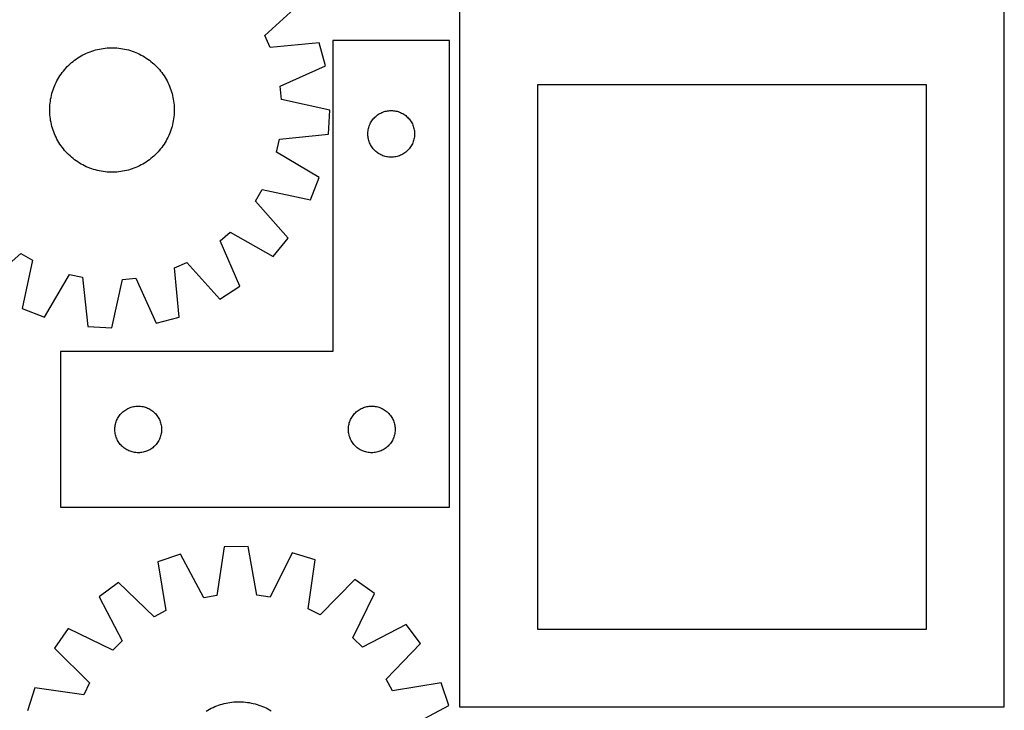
# Model space of a CAD drawing. Header units: millimetres. Extents: x 7 to 1493, y 7 to 2993.
# Tile 4 of 15: x 861 to 1493, y 457 to 901. Entities that reach past the tile are written whole.
import ezdxf

# ---------------------------------------------------------------- set-up
doc = ezdxf.new("R2010")
doc.units = ezdxf.units.MM
doc.layers.add('CUT', color=7, linetype='CONTINUOUS', true_color=0x000000)

msp = doc.modelspace()

# ---------------------------------------------------------------- linework, layer by layer
at = {"layer": 'CUT'}
for p, q in [((1018.284887, 890.767657), (1041.841922, 912.075891)), ((1143.450114, 909.010559), (1143.450114, 459.010559)), ((1493.450114, 459.010559), (1493.450114, 909.010559)), ((1021.746998, 882.923349), (1018.284887, 890.767657)), ((1053.365214, 885.966896), (1021.746998, 882.923349)), ((1057.29926, 871.092293), (1053.365214, 885.966896)), ((1137.060241, 887.423127), (1062.060241, 887.423127)), ((1062.060241, 887.423127), (1062.060241, 687.423127)), ((1137.060241, 587.423127), (1137.060241, 887.423127)), ((902.615205, 878.719219), (903.75253, 879.253541)), ((903.75253, 879.253541), (904.906076, 879.751876)), ((904.906076, 879.751876), (906.074707, 880.21373)), ((906.074707, 880.21373), (907.257268, 880.638649)), ((907.257268, 880.638649), (908.452593, 881.026213)), ((908.452593, 881.026213), (909.659501, 881.37604)), ((909.659501, 881.37604), (910.876802, 881.687784)), ((910.876802, 881.687784), (912.103295, 881.961138)), ((912.103295, 881.961138), (913.337769, 882.195833)), ((913.337769, 882.195833), (914.579005, 882.391635)), ((914.579005, 882.391635), (915.82578, 882.548353)), ((915.82578, 882.548353), (917.076862, 882.665831)), ((917.076862, 882.665831), (918.331016, 882.743954)), ((918.331016, 882.743954), (919.587006, 882.782645)), ((919.587006, 882.782645), (920.843591, 882.781865)), ((920.843591, 882.781865), (922.099531, 882.741614)), ((922.099531, 882.741614), (923.353588, 882.661934)), ((923.353588, 882.661934), (924.604523, 882.542902)), ((924.604523, 882.542902), (925.851102, 882.384636)), ((925.851102, 882.384636), (927.092094, 882.187292)), ((927.092094, 882.187292), (928.326276, 881.951065)), ((928.326276, 881.951065), (929.552428, 881.676188)), ((929.552428, 881.676188), (930.769341, 881.362933)), ((930.769341, 881.362933), (931.975814, 881.011607)), ((931.975814, 881.011607), (933.170657, 880.622559)), ((933.170657, 880.622559), (934.352689, 880.196172)), ((934.352689, 880.196172), (935.520745, 879.732867)), ((935.520745, 879.732867), (936.673672, 879.233101)), ((893.288339, 872.38915), (894.231434, 873.219559)), ((894.231434, 873.219559), (895.200147, 874.019936)), ((895.200147, 874.019936), (896.193522, 874.789489)), ((896.193522, 874.789489), (897.210579, 875.52746)), ((897.210579, 875.52746), (898.250315, 876.233121)), ((898.250315, 876.233121), (899.311703, 876.905774)), ((899.311703, 876.905774), (900.393696, 877.544756)), ((900.393696, 877.544756), (901.495226, 878.149437)), ((901.495226, 878.149437), (902.615205, 878.719219)), ((936.673672, 879.233101), (937.810332, 878.697367)), ((937.810332, 878.697367), (938.929603, 878.126194)), ((938.929603, 878.126194), (940.030382, 877.520146)), ((940.030382, 877.520146), (941.11158, 876.87982)), ((941.11158, 876.87982), (942.172132, 876.20585)), ((942.172132, 876.20585), (943.210991, 875.498899)), ((943.210991, 875.498899), (944.227131, 874.759665)), ((944.227131, 874.759665), (945.21955, 873.988879)), ((945.21955, 873.988879), (946.187268, 873.1873)), ((946.187268, 873.1873), (947.12933, 872.35572)), ((887.478764, 865.807722), (888.217997, 866.823862)), ((888.217997, 866.823862), (888.988784, 867.816281)), ((888.988784, 867.816281), (889.790362, 868.783999)), ((889.790362, 868.783999), (890.621942, 869.726062)), ((890.621942, 869.726062), (891.482703, 870.641539)), ((891.482703, 870.641539), (892.371794, 871.529527)), ((892.371794, 871.529527), (893.288339, 872.38915)), ((947.12933, 872.35572), (948.044807, 871.49496)), ((948.044807, 871.49496), (948.932795, 870.605868)), ((948.932795, 870.605868), (949.792418, 869.689323)), ((949.792418, 869.689323), (950.622828, 868.746229)), ((950.622828, 868.746229), (951.423204, 867.777516)), ((951.423204, 867.777516), (952.192758, 866.78414)), ((952.192758, 866.78414), (952.930729, 865.767083)), ((1028.310581, 858.106483), (1057.29926, 871.092293)), ((883.744562, 859.270404), (884.280296, 860.407064)), ((884.280296, 860.407064), (884.851468, 861.526335)), ((884.851468, 861.526335), (885.457517, 862.627113)), ((885.457517, 862.627113), (886.097842, 863.708312)), ((886.097842, 863.708312), (886.771813, 864.768864)), ((886.771813, 864.768864), (887.478764, 865.807722)), ((952.930729, 865.767083), (953.636389, 864.727347)), ((953.636389, 864.727347), (954.309042, 863.665959)), ((954.309042, 863.665959), (954.948024, 862.583967)), ((954.948024, 862.583967), (955.552705, 861.482437)), ((955.552705, 861.482437), (956.122488, 860.362457)), ((956.122488, 860.362457), (956.65681, 859.225133)), ((881.61473, 853.366073), (881.966055, 854.572546)), ((881.966055, 854.572546), (882.355103, 855.767388)), ((882.355103, 855.767388), (882.78149, 856.949421)), ((882.78149, 856.949421), (883.244795, 858.117477)), ((883.244795, 858.117477), (883.744562, 859.270404)), ((956.65681, 859.225133), (957.155144, 858.071586)), ((957.155144, 858.071586), (957.616998, 856.902955)), ((957.616998, 856.902955), (958.041917, 855.720394)), ((958.041917, 855.720394), (958.429481, 854.52507)), ((958.429481, 854.52507), (958.779308, 853.318161)), ((1029.17922, 849.576252), (1028.310581, 858.106483)), ((1193.450114, 859.010559), (1193.450114, 509.010559)), ((1443.450114, 859.010559), (1193.450114, 859.010559)), ((1443.450114, 509.010559), (1443.450114, 859.010559)), ((880.43476, 847.201255), (880.593026, 848.447833)), ((880.593026, 848.447833), (880.79037, 849.688826)), ((880.79037, 849.688826), (881.026597, 850.923007)), ((881.026597, 850.923007), (881.301474, 852.14916)), ((881.301474, 852.14916), (881.61473, 853.366073)), ((958.779308, 853.318161), (959.091052, 852.10086)), ((959.091052, 852.10086), (959.364407, 850.874367)), ((959.364407, 850.874367), (959.599101, 849.639894)), ((959.599101, 849.639894), (959.794903, 848.398657)), ((959.794903, 848.398657), (959.951621, 847.151883)), ((1060.190438, 842.700271), (1029.17922, 849.576252)), ((880.195018, 842.183737), (880.195798, 843.440323)), ((880.233708, 840.927748), (880.195018, 842.183737)), ((880.195798, 843.440323), (880.236048, 844.696263)), ((880.236048, 844.696263), (880.315728, 845.95032)), ((880.315728, 845.95032), (880.43476, 847.201255)), ((959.951621, 847.151883), (960.0691, 845.900801)), ((960.0691, 845.900801), (960.147223, 844.646646)), ((960.185133, 842.134072), (960.144883, 840.878131)), ((960.147223, 844.646646), (960.185913, 843.390657)), ((960.185913, 843.390657), (960.185133, 842.134072)), ((1059.335433, 827.337995), (1060.190438, 842.700271)), ((1093.553433, 841.16788), (1094.26896, 841.458879)), ((1094.26896, 841.458879), (1094.998519, 841.712657)), ((1094.998519, 841.712657), (1095.740174, 841.928543)), ((1095.740174, 841.928543), (1096.49196, 842.105962)), ((1096.49196, 842.105962), (1097.251883, 842.244445)), ((1097.251883, 842.244445), (1098.017926, 842.343625)), ((1098.017926, 842.343625), (1098.78806, 842.403238)), ((1098.78806, 842.403238), (1099.560241, 842.423127)), ((1099.560241, 842.423127), (1100.332423, 842.403238)), ((1100.332423, 842.403238), (1101.102556, 842.343625)), ((1101.102556, 842.343625), (1101.8686, 842.244445)), ((1101.8686, 842.244445), (1102.628522, 842.105962)), ((1102.628522, 842.105962), (1103.380308, 841.928543)), ((1103.380308, 841.928543), (1104.121964, 841.712657)), ((1104.121964, 841.712657), (1104.851523, 841.458879)), ((1104.851523, 841.458879), (1105.56705, 841.16788)), ((880.311831, 839.673593), (880.233708, 840.927748)), ((880.429309, 838.422511), (880.311831, 839.673593)), ((880.586027, 837.175737), (880.429309, 838.422511)), ((880.78183, 835.934501), (880.586027, 837.175737)), ((881.016524, 834.700027), (880.78183, 835.934501)), ((959.590561, 835.885568), (959.354334, 834.651387)), ((959.787905, 837.126561), (959.590561, 835.885568)), ((959.94617, 838.373139), (959.787905, 837.126561)), ((960.065202, 839.624074), (959.94617, 838.373139)), ((960.144883, 840.878131), (960.065202, 839.624074)), ((1086.320059, 834.472778), (1086.700522, 835.145019)), ((1086.700522, 835.145019), (1087.115086, 835.796782)), ((1087.115086, 835.796782), (1087.562653, 836.426341)), ((1087.562653, 836.426341), (1088.042035, 837.032024)), ((1088.042035, 837.032024), (1088.551961, 837.612227)), ((1088.551961, 837.612227), (1089.091079, 838.165409)), ((1089.091079, 838.165409), (1089.657959, 838.690106)), ((1089.657959, 838.690106), (1090.251099, 839.184924)), ((1090.251099, 839.184924), (1090.868925, 839.648552)), ((1090.868925, 839.648552), (1091.509798, 840.07976)), ((1091.509798, 840.07976), (1092.17202, 840.477405)), ((1092.17202, 840.477405), (1092.853834, 840.840433)), ((1092.853834, 840.840433), (1093.553433, 841.16788)), ((1105.56705, 841.16788), (1106.266648, 840.840433)), ((1106.266648, 840.840433), (1106.948462, 840.477405)), ((1106.948462, 840.477405), (1107.610684, 840.07976)), ((1107.610684, 840.07976), (1108.251558, 839.648552)), ((1108.251558, 839.648552), (1108.869384, 839.184924)), ((1108.869384, 839.184924), (1109.462523, 838.690106)), ((1109.462523, 838.690106), (1110.029404, 838.165409)), ((1110.029404, 838.165409), (1110.568522, 837.612227)), ((1110.568522, 837.612227), (1111.078448, 837.032024)), ((1111.078448, 837.032024), (1111.55783, 836.426341)), ((1111.55783, 836.426341), (1112.005396, 835.796782)), ((1112.005396, 835.796782), (1112.419961, 835.145019)), ((1112.419961, 835.145019), (1112.800423, 834.472778)), ((881.289878, 833.473534), (881.016524, 834.700027)), ((881.601622, 832.256233), (881.289878, 833.473534)), ((881.951449, 831.049324), (881.601622, 832.256233)), ((882.339013, 829.854), (881.951449, 831.049324)), ((882.763932, 828.671439), (882.339013, 829.854)), ((883.225787, 827.502808), (882.763932, 828.671439)), ((958.025828, 829.807006), (957.59944, 828.624973)), ((958.414876, 831.001848), (958.025828, 829.807006)), ((958.766201, 832.208321), (958.414876, 831.001848)), ((959.079457, 833.425234), (958.766201, 832.208321)), ((959.354334, 834.651387), (959.079457, 833.425234)), ((1084.604978, 828.580759), (1084.684401, 829.349102)), ((1084.684401, 829.349102), (1084.803272, 830.112338)), ((1084.803272, 830.112338), (1084.961276, 830.868443)), ((1084.961276, 830.868443), (1085.157993, 831.615411)), ((1085.157993, 831.615411), (1085.392903, 832.351262)), ((1085.392903, 832.351262), (1085.665382, 833.074045)), ((1085.665382, 833.074045), (1085.974707, 833.781842)), ((1085.974707, 833.781842), (1086.320059, 834.472778)), ((1112.800423, 834.472778), (1113.145775, 833.781842)), ((1113.145775, 833.781842), (1113.455101, 833.074045)), ((1113.455101, 833.074045), (1113.72758, 832.351262)), ((1113.72758, 832.351262), (1113.962489, 831.615411)), ((1113.962489, 831.615411), (1114.159207, 830.868443)), ((1114.159207, 830.868443), (1114.317211, 830.112338)), ((1114.317211, 830.112338), (1114.436081, 829.349102)), ((1114.436081, 829.349102), (1114.515504, 828.580759)), ((883.724121, 826.349261), (883.225787, 827.502808)), ((884.258443, 825.211937), (883.724121, 826.349261)), ((884.828225, 824.091957), (884.258443, 825.211937)), ((885.432906, 822.990427), (884.828225, 824.091957)), ((886.071889, 821.908435), (885.432906, 822.990427)), ((954.923414, 822.947281), (954.283089, 821.866082)), ((955.529462, 824.048059), (954.923414, 822.947281)), ((956.100635, 825.16733), (955.529462, 824.048059)), ((956.636369, 826.30399), (956.100635, 825.16733)), ((957.136135, 827.456917), (956.636369, 826.30399)), ((957.59944, 828.624973), (957.136135, 827.456917)), ((1025.942864, 815.564594), (1027.752726, 823.94575)), ((1027.752726, 823.94575), (1059.335433, 827.337995)), ((1084.565214, 827.809345), (1084.604978, 828.580759)), ((1084.565214, 827.036908), (1084.565214, 827.809345)), ((1084.604978, 826.265495), (1084.565214, 827.036908)), ((1084.684401, 825.497151), (1084.604978, 826.265495)), ((1084.803272, 824.733915), (1084.684401, 825.497151)), ((1084.961276, 823.97781), (1084.803272, 824.733915)), ((1085.157993, 823.230842), (1084.961276, 823.97781)), ((1085.392903, 822.494991), (1085.157993, 823.230842)), ((1085.665382, 821.772208), (1085.392903, 822.494991)), ((1113.72758, 822.494991), (1113.455101, 821.772208)), ((1113.962489, 823.230842), (1113.72758, 822.494991)), ((1114.159207, 823.97781), (1113.962489, 823.230842)), ((1114.317211, 824.733915), (1114.159207, 823.97781)), ((1114.436081, 825.497151), (1114.317211, 824.733915)), ((1114.515504, 826.265495), (1114.436081, 825.497151)), ((1114.515504, 828.580759), (1114.555268, 827.809345)), ((1114.555268, 827.036908), (1114.515504, 826.265495)), ((1114.555268, 827.809345), (1114.555268, 827.036908)), ((886.744542, 820.847047), (886.071889, 821.908435)), ((887.450202, 819.807311), (886.744542, 820.847047)), ((888.188173, 818.790254), (887.450202, 819.807311)), ((888.957726, 817.796878), (888.188173, 818.790254)), ((889.758103, 816.828166), (888.957726, 817.796878)), ((890.588512, 815.885071), (889.758103, 816.828166)), ((950.590568, 816.790395), (949.758988, 815.848332)), ((951.392147, 817.758113), (950.590568, 816.790395)), ((952.162933, 818.750532), (951.392147, 817.758113)), ((952.902167, 819.766672), (952.162933, 818.750532)), ((953.609118, 820.80553), (952.902167, 819.766672)), ((954.283089, 821.866082), (953.609118, 820.80553)), ((1085.974707, 821.064411), (1085.665382, 821.772208)), ((1086.320059, 820.373475), (1085.974707, 821.064411)), ((1086.700522, 819.701235), (1086.320059, 820.373475)), ((1087.115086, 819.049471), (1086.700522, 819.701235)), ((1087.562653, 818.419912), (1087.115086, 819.049471)), ((1088.042035, 817.814229), (1087.562653, 818.419912)), ((1088.551961, 817.234027), (1088.042035, 817.814229)), ((1089.091079, 816.680844), (1088.551961, 817.234027)), ((1089.657959, 816.156148), (1089.091079, 816.680844)), ((1090.251099, 815.66133), (1089.657959, 816.156148)), ((1109.462523, 816.156148), (1108.869384, 815.66133)), ((1110.029404, 816.680844), (1109.462523, 816.156148)), ((1110.568522, 817.234027), (1110.029404, 816.680844)), ((1111.078448, 817.814229), (1110.568522, 817.234027)), ((1111.55783, 818.419912), (1111.078448, 817.814229)), ((1112.005396, 819.049471), (1111.55783, 818.419912)), ((1112.419961, 819.701235), (1112.005396, 819.049471)), ((1112.800423, 820.373475), (1112.419961, 819.701235)), ((1113.145775, 821.064411), (1112.800423, 820.373475)), ((1113.455101, 821.772208), (1113.145775, 821.064411)), ((891.448135, 814.968526), (890.588512, 815.885071)), ((892.336123, 814.079434), (891.448135, 814.968526)), ((893.2516, 813.218674), (892.336123, 814.079434)), ((894.193663, 812.387094), (893.2516, 813.218674)), ((895.161381, 811.585515), (894.193663, 812.387094)), ((896.1538, 810.814729), (895.161381, 811.585515)), ((897.16994, 810.075495), (896.1538, 810.814729)), ((898.208799, 809.368545), (897.16994, 810.075495)), ((943.170351, 810.046934), (942.130616, 809.341273)), ((944.187409, 810.784905), (943.170351, 810.046934)), ((945.180784, 811.554458), (944.187409, 810.784905)), ((946.149497, 812.354835), (945.180784, 811.554458)), ((947.092591, 813.185244), (946.149497, 812.354835)), ((948.009136, 814.044867), (947.092591, 813.185244)), ((948.898228, 814.932855), (948.009136, 814.044867)), ((949.758988, 815.848332), (948.898228, 814.932855)), ((1053.31149, 799.442155), (1025.942864, 815.564594)), ((1090.868925, 815.197702), (1090.251099, 815.66133)), ((1091.509798, 814.766493), (1090.868925, 815.197702)), ((1092.17202, 814.368848), (1091.509798, 814.766493)), ((1092.853834, 814.00582), (1092.17202, 814.368848)), ((1093.553433, 813.678373), (1092.853834, 814.00582)), ((1094.26896, 813.387374), (1093.553433, 813.678373)), ((1094.998519, 813.133596), (1094.26896, 813.387374)), ((1095.740174, 812.917711), (1094.998519, 813.133596)), ((1096.49196, 812.740291), (1095.740174, 812.917711)), ((1097.251883, 812.601808), (1096.49196, 812.740291)), ((1098.017926, 812.502628), (1097.251883, 812.601808)), ((1098.78806, 812.443015), (1098.017926, 812.502628)), ((1099.560241, 812.423127), (1098.78806, 812.443015)), ((1100.332423, 812.443015), (1099.560241, 812.423127)), ((1101.102556, 812.502628), (1100.332423, 812.443015)), ((1101.8686, 812.601808), (1101.102556, 812.502628)), ((1102.628522, 812.740291), (1101.8686, 812.601808)), ((1103.380308, 812.917711), (1102.628522, 812.740291)), ((1104.121964, 813.133596), (1103.380308, 812.917711)), ((1104.851523, 813.387374), (1104.121964, 813.133596)), ((1105.56705, 813.678373), (1104.851523, 813.387374)), ((1106.266648, 814.00582), (1105.56705, 813.678373)), ((1106.948462, 814.368848), (1106.266648, 814.00582)), ((1107.610684, 814.766493), (1106.948462, 814.368848)), ((1108.251558, 815.197702), (1107.610684, 814.766493)), ((1108.869384, 815.66133), (1108.251558, 815.197702)), ((899.269351, 808.694574), (898.208799, 809.368545)), ((900.350549, 808.054248), (899.269351, 808.694574)), ((901.451327, 807.4482), (900.350549, 808.054248)), ((902.570598, 806.877027), (901.451327, 807.4482)), ((903.707259, 806.341293), (902.570598, 806.877027)), ((904.860185, 805.841527), (903.707259, 806.341293)), ((906.028242, 805.378222), (904.860185, 805.841527)), ((907.210274, 804.951835), (906.028242, 805.378222)), ((908.405116, 804.562787), (907.210274, 804.951835)), ((909.61159, 804.211461), (908.405116, 804.562787)), ((910.828503, 803.898206), (909.61159, 804.211461)), ((912.054655, 803.623329), (910.828503, 803.898206)), ((913.288836, 803.387102), (912.054655, 803.623329)), ((914.529829, 803.189758), (913.288836, 803.387102)), ((927.043162, 803.378562), (925.801925, 803.182759)), ((928.277636, 803.613256), (927.043162, 803.378562)), ((929.504128, 803.88661), (928.277636, 803.613256)), ((930.72143, 804.198354), (929.504128, 803.88661)), ((931.928338, 804.548181), (930.72143, 804.198354)), ((933.123663, 804.935745), (931.928338, 804.548181)), ((934.306224, 805.360664), (933.123663, 804.935745)), ((935.474854, 805.822519), (934.306224, 805.360664)), ((936.628401, 806.320853), (935.474854, 805.822519)), ((937.765725, 806.855175), (936.628401, 806.320853)), ((938.885705, 807.424957), (937.765725, 806.855175)), ((939.987235, 808.029638), (938.885705, 807.424957)), ((941.069228, 808.66862), (939.987235, 808.029638)), ((942.130616, 809.341273), (941.069228, 808.66862)), ((915.776408, 803.031492), (914.529829, 803.189758)), ((917.027343, 802.91246), (915.776408, 803.031492)), ((918.281399, 802.83278), (917.027343, 802.91246)), ((919.53734, 802.79253), (918.281399, 802.83278)), ((920.793925, 802.791749), (919.53734, 802.79253)), ((922.049915, 802.83044), (920.793925, 802.791749)), ((923.304069, 802.908563), (922.049915, 802.83044)), ((924.555151, 803.026041), (923.304069, 802.908563)), ((925.801925, 803.182759), (924.555151, 803.026041)), ((1047.751128, 785.095973), (1053.31149, 799.442155)), ((1012.354727, 784.217675), (1016.665927, 791.62935)), ((1016.665927, 791.62935), (1047.751128, 785.095973)), ((1033.401729, 760.426953), (1012.354727, 784.217675)), ((989.744909, 758.603948), (996.135437, 764.320636)), ((996.135437, 764.320636), (1023.680296, 748.50117)), ((1023.680296, 748.50117), (1033.401729, 760.426953)), ((1002.41006, 729.473746), (989.744909, 758.603948)), ((837.830221, 729.575934), (861.620943, 750.622936)), ((861.620943, 750.622936), (869.032618, 746.311736)), ((869.032618, 746.311736), (862.499242, 715.226534)), ((960.326618, 741.230665), (968.170925, 744.692776)), ((963.370165, 709.612449), (960.326618, 741.230665)), ((968.170925, 744.692776), (989.479159, 721.13574)), ((876.845423, 709.666172), (892.967863, 737.034798)), ((892.967863, 737.034798), (901.349018, 735.224937)), ((901.349018, 735.224937), (904.741264, 703.642229)), ((920.103539, 702.787224), (926.97952, 733.798442)), ((926.97952, 733.798442), (935.509751, 734.667081)), ((935.509751, 734.667081), (948.495561, 705.678402)), ((989.479159, 721.13574), (1002.41006, 729.473746)), ((862.499242, 715.226534), (876.845423, 709.666172)), ((948.495561, 705.678402), (963.370165, 709.612449)), ((904.741264, 703.642229), (920.103539, 702.787224)), ((1062.060241, 687.423127), (887.060241, 687.423127)), ((887.060241, 687.423127), (887.060241, 587.423127)), ((931.76896, 651.458879), (932.498519, 651.712657)), ((932.498519, 651.712657), (933.240174, 651.928543)), ((933.240174, 651.928543), (933.99196, 652.105962)), ((933.99196, 652.105962), (934.751883, 652.244445)), ((934.751883, 652.244445), (935.517926, 652.343625)), ((935.517926, 652.343625), (936.28806, 652.403238)), ((936.28806, 652.403238), (937.060241, 652.423127)), ((937.060241, 652.423127), (937.832423, 652.403238)), ((937.832423, 652.403238), (938.602556, 652.343625)), ((938.602556, 652.343625), (939.3686, 652.244445)), ((939.3686, 652.244445), (940.128522, 652.105962)), ((940.128522, 652.105962), (940.880308, 651.928543)), ((940.880308, 651.928543), (941.621964, 651.712657)), ((941.621964, 651.712657), (942.351523, 651.458879)), ((1081.76896, 651.458879), (1082.498519, 651.712657)), ((1082.498519, 651.712657), (1083.240174, 651.928543)), ((1083.240174, 651.928543), (1083.99196, 652.105962)), ((1083.99196, 652.105962), (1084.751883, 652.244445)), ((1084.751883, 652.244445), (1085.517926, 652.343625)), ((1085.517926, 652.343625), (1086.28806, 652.403238)), ((1086.28806, 652.403238), (1087.060241, 652.423127)), ((1087.060241, 652.423127), (1087.832423, 652.403238)), ((1087.832423, 652.403238), (1088.602556, 652.343625)), ((1088.602556, 652.343625), (1089.3686, 652.244445)), ((1089.3686, 652.244445), (1090.128522, 652.105962)), ((1090.128522, 652.105962), (1090.880308, 651.928543)), ((1090.880308, 651.928543), (1091.621964, 651.712657)), ((1091.621964, 651.712657), (1092.351523, 651.458879)), ((924.200522, 645.145019), (924.615086, 645.796782)), ((924.615086, 645.796782), (925.062653, 646.426341)), ((925.062653, 646.426341), (925.542035, 647.032024)), ((925.542035, 647.032024), (926.051961, 647.612227)), ((926.051961, 647.612227), (926.591079, 648.165409)), ((926.591079, 648.165409), (927.157959, 648.690106)), ((927.157959, 648.690106), (927.751099, 649.184924)), ((927.751099, 649.184924), (928.368925, 649.648552)), ((928.368925, 649.648552), (929.009798, 650.07976)), ((929.009798, 650.07976), (929.67202, 650.477405)), ((929.67202, 650.477405), (930.353834, 650.840433)), ((930.353834, 650.840433), (931.053433, 651.16788)), ((931.053433, 651.16788), (931.76896, 651.458879)), ((942.351523, 651.458879), (943.06705, 651.16788)), ((943.06705, 651.16788), (943.766648, 650.840433)), ((943.766648, 650.840433), (944.448462, 650.477405)), ((944.448462, 650.477405), (945.110684, 650.07976)), ((945.110684, 650.07976), (945.751558, 649.648552)), ((945.751558, 649.648552), (946.369384, 649.184924)), ((946.369384, 649.184924), (946.962523, 648.690106)), ((946.962523, 648.690106), (947.529404, 648.165409)), ((947.529404, 648.165409), (948.068522, 647.612227)), ((948.068522, 647.612227), (948.578448, 647.032024)), ((948.578448, 647.032024), (949.05783, 646.426341)), ((949.05783, 646.426341), (949.505396, 645.796782)), ((949.505396, 645.796782), (949.919961, 645.145019)), ((1074.200522, 645.145019), (1074.615086, 645.796782)), ((1074.615086, 645.796782), (1075.062653, 646.426341)), ((1075.062653, 646.426341), (1075.542035, 647.032024)), ((1075.542035, 647.032024), (1076.051961, 647.612227)), ((1076.051961, 647.612227), (1076.591079, 648.165409)), ((1076.591079, 648.165409), (1077.157959, 648.690106)), ((1077.157959, 648.690106), (1077.751099, 649.184924)), ((1077.751099, 649.184924), (1078.368925, 649.648552)), ((1078.368925, 649.648552), (1079.009798, 650.07976)), ((1079.009798, 650.07976), (1079.67202, 650.477405)), ((1079.67202, 650.477405), (1080.353834, 650.840433)), ((1080.353834, 650.840433), (1081.053433, 651.16788)), ((1081.053433, 651.16788), (1081.76896, 651.458879)), ((1092.351523, 651.458879), (1093.06705, 651.16788)), ((1093.06705, 651.16788), (1093.766648, 650.840433)), ((1093.766648, 650.840433), (1094.448462, 650.477405)), ((1094.448462, 650.477405), (1095.110684, 650.07976)), ((1095.110684, 650.07976), (1095.751558, 649.648552)), ((1095.751558, 649.648552), (1096.369384, 649.184924)), ((1096.369384, 649.184924), (1096.962523, 648.690106)), ((1096.962523, 648.690106), (1097.529404, 648.165409)), ((1097.529404, 648.165409), (1098.068522, 647.612227)), ((1098.068522, 647.612227), (1098.578448, 647.032024)), ((1098.578448, 647.032024), (1099.05783, 646.426341)), ((1099.05783, 646.426341), (1099.505396, 645.796782)), ((1099.505396, 645.796782), (1099.919961, 645.145019)), ((922.104978, 638.580759), (922.184401, 639.349102)), ((922.184401, 639.349102), (922.303272, 640.112338)), ((922.303272, 640.112338), (922.461276, 640.868443)), ((922.461276, 640.868443), (922.657993, 641.615411)), ((922.657993, 641.615411), (922.892903, 642.351262)), ((922.892903, 642.351262), (923.165382, 643.074045)), ((923.165382, 643.074045), (923.474707, 643.781842)), ((923.474707, 643.781842), (923.820059, 644.472778)), ((923.820059, 644.472778), (924.200522, 645.145019)), ((949.919961, 645.145019), (950.300423, 644.472778)), ((950.300423, 644.472778), (950.645775, 643.781842)), ((950.645775, 643.781842), (950.955101, 643.074045)), ((950.955101, 643.074045), (951.22758, 642.351262)), ((951.22758, 642.351262), (951.462489, 641.615411)), ((951.462489, 641.615411), (951.659207, 640.868443)), ((951.659207, 640.868443), (951.817211, 640.112338)), ((951.817211, 640.112338), (951.936081, 639.349102)), ((951.936081, 639.349102), (952.015504, 638.580759)), ((1072.104978, 638.580759), (1072.184401, 639.349102)), ((1072.184401, 639.349102), (1072.303272, 640.112338)), ((1072.303272, 640.112338), (1072.461276, 640.868443)), ((1072.461276, 640.868443), (1072.657993, 641.615411)), ((1072.657993, 641.615411), (1072.892903, 642.351262)), ((1072.892903, 642.351262), (1073.165382, 643.074045)), ((1073.165382, 643.074045), (1073.474707, 643.781842)), ((1073.474707, 643.781842), (1073.820059, 644.472778)), ((1073.820059, 644.472778), (1074.200522, 645.145019)), ((1099.919961, 645.145019), (1100.300423, 644.472778)), ((1100.300423, 644.472778), (1100.645775, 643.781842)), ((1100.645775, 643.781842), (1100.955101, 643.074045)), ((1100.955101, 643.074045), (1101.22758, 642.351262)), ((1101.22758, 642.351262), (1101.462489, 641.615411)), ((1101.462489, 641.615411), (1101.659207, 640.868443)), ((1101.659207, 640.868443), (1101.817211, 640.112338)), ((1101.817211, 640.112338), (1101.936081, 639.349102)), ((1101.936081, 639.349102), (1102.015504, 638.580759)), ((922.065214, 637.809345), (922.104978, 638.580759)), ((922.065214, 637.036908), (922.065214, 637.809345)), ((922.104978, 636.265495), (922.065214, 637.036908)), ((922.184401, 635.497151), (922.104978, 636.265495)), ((922.303272, 634.733915), (922.184401, 635.497151)), ((922.461276, 633.97781), (922.303272, 634.733915)), ((922.657993, 633.230842), (922.461276, 633.97781)), ((922.892903, 632.494991), (922.657993, 633.230842)), ((951.462489, 633.230842), (951.22758, 632.494991)), ((951.659207, 633.97781), (951.462489, 633.230842)), ((951.817211, 634.733915), (951.659207, 633.97781)), ((951.936081, 635.497151), (951.817211, 634.733915)), ((952.015504, 636.265495), (951.936081, 635.497151)), ((952.015504, 638.580759), (952.055268, 637.809345)), ((952.055268, 637.036908), (952.015504, 636.265495)), ((952.055268, 637.809345), (952.055268, 637.036908)), ((1072.065214, 637.809345), (1072.104978, 638.580759)), ((1072.065214, 637.036908), (1072.065214, 637.809345)), ((1072.104978, 636.265495), (1072.065214, 637.036908)), ((1072.184401, 635.497151), (1072.104978, 636.265495)), ((1072.303272, 634.733915), (1072.184401, 635.497151)), ((1072.461276, 633.97781), (1072.303272, 634.733915)), ((1072.657993, 633.230842), (1072.461276, 633.97781)), ((1072.892903, 632.494991), (1072.657993, 633.230842)), ((1101.462489, 633.230842), (1101.22758, 632.494991)), ((1101.659207, 633.97781), (1101.462489, 633.230842)), ((1101.817211, 634.733915), (1101.659207, 633.97781)), ((1101.936081, 635.497151), (1101.817211, 634.733915)), ((1102.015504, 636.265495), (1101.936081, 635.497151)), ((1102.015504, 638.580759), (1102.055268, 637.809345)), ((1102.055268, 637.036908), (1102.015504, 636.265495)), ((1102.055268, 637.809345), (1102.055268, 637.036908)), ((923.165382, 631.772208), (922.892903, 632.494991)), ((923.474707, 631.064411), (923.165382, 631.772208)), ((923.820059, 630.373475), (923.474707, 631.064411)), ((924.200522, 629.701235), (923.820059, 630.373475)), ((924.615086, 629.049471), (924.200522, 629.701235)), ((925.062653, 628.419912), (924.615086, 629.049471)), ((925.542035, 627.814229), (925.062653, 628.419912)), ((926.051961, 627.234027), (925.542035, 627.814229)), ((926.591079, 626.680844), (926.051961, 627.234027)), ((927.157959, 626.156148), (926.591079, 626.680844)), ((947.529404, 626.680844), (946.962523, 626.156148)), ((948.068522, 627.234027), (947.529404, 626.680844)), ((948.578448, 627.814229), (948.068522, 627.234027)), ((949.05783, 628.419912), (948.578448, 627.814229)), ((949.505396, 629.049471), (949.05783, 628.419912)), ((949.919961, 629.701235), (949.505396, 629.049471)), ((950.300423, 630.373475), (949.919961, 629.701235)), ((950.645775, 631.064411), (950.300423, 630.373475)), ((950.955101, 631.772208), (950.645775, 631.064411)), ((951.22758, 632.494991), (950.955101, 631.772208)), ((1073.165382, 631.772208), (1072.892903, 632.494991)), ((1073.474707, 631.064411), (1073.165382, 631.772208)), ((1073.820059, 630.373475), (1073.474707, 631.064411)), ((1074.200522, 629.701235), (1073.820059, 630.373475)), ((1074.615086, 629.049471), (1074.200522, 629.701235)), ((1075.062653, 628.419912), (1074.615086, 629.049471)), ((1075.542035, 627.814229), (1075.062653, 628.419912)), ((1076.051961, 627.234027), (1075.542035, 627.814229)), ((1076.591079, 626.680844), (1076.051961, 627.234027)), ((1077.157959, 626.156148), (1076.591079, 626.680844)), ((1097.529404, 626.680844), (1096.962523, 626.156148)), ((1098.068522, 627.234027), (1097.529404, 626.680844)), ((1098.578448, 627.814229), (1098.068522, 627.234027)), ((1099.05783, 628.419912), (1098.578448, 627.814229)), ((1099.505396, 629.049471), (1099.05783, 628.419912)), ((1099.919961, 629.701235), (1099.505396, 629.049471)), ((1100.300423, 630.373475), (1099.919961, 629.701235)), ((1100.645775, 631.064411), (1100.300423, 630.373475)), ((1100.955101, 631.772208), (1100.645775, 631.064411)), ((1101.22758, 632.494991), (1100.955101, 631.772208)), ((927.751099, 625.66133), (927.157959, 626.156148)), ((928.368925, 625.197702), (927.751099, 625.66133)), ((929.009798, 624.766493), (928.368925, 625.197702)), ((929.67202, 624.368848), (929.009798, 624.766493)), ((930.353834, 624.00582), (929.67202, 624.368848)), ((931.053433, 623.678373), (930.353834, 624.00582)), ((931.76896, 623.387374), (931.053433, 623.678373)), ((932.498519, 623.133596), (931.76896, 623.387374)), ((933.240174, 622.917711), (932.498519, 623.133596)), ((933.99196, 622.740291), (933.240174, 622.917711)), ((934.751883, 622.601808), (933.99196, 622.740291)), ((935.517926, 622.502628), (934.751883, 622.601808)), ((936.28806, 622.443015), (935.517926, 622.502628)), ((937.060241, 622.423127), (936.28806, 622.443015)), ((937.832423, 622.443015), (937.060241, 622.423127)), ((938.602556, 622.502628), (937.832423, 622.443015)), ((939.3686, 622.601808), (938.602556, 622.502628)), ((940.128522, 622.740291), (939.3686, 622.601808)), ((940.880308, 622.917711), (940.128522, 622.740291)), ((941.621964, 623.133596), (940.880308, 622.917711)), ((942.351523, 623.387374), (941.621964, 623.133596)), ((943.06705, 623.678373), (942.351523, 623.387374)), ((943.766648, 624.00582), (943.06705, 623.678373)), ((944.448462, 624.368848), (943.766648, 624.00582)), ((945.110684, 624.766493), (944.448462, 624.368848)), ((945.751558, 625.197702), (945.110684, 624.766493)), ((946.369384, 625.66133), (945.751558, 625.197702)), ((946.962523, 626.156148), (946.369384, 625.66133)), ((1077.751099, 625.66133), (1077.157959, 626.156148)), ((1078.368925, 625.197702), (1077.751099, 625.66133)), ((1079.009798, 624.766493), (1078.368925, 625.197702)), ((1079.67202, 624.368848), (1079.009798, 624.766493)), ((1080.353834, 624.00582), (1079.67202, 624.368848)), ((1081.053433, 623.678373), (1080.353834, 624.00582)), ((1081.76896, 623.387374), (1081.053433, 623.678373)), ((1082.498519, 623.133596), (1081.76896, 623.387374)), ((1083.240174, 622.917711), (1082.498519, 623.133596)), ((1083.99196, 622.740291), (1083.240174, 622.917711)), ((1084.751883, 622.601808), (1083.99196, 622.740291)), ((1085.517926, 622.502628), (1084.751883, 622.601808)), ((1086.28806, 622.443015), (1085.517926, 622.502628)), ((1087.060241, 622.423127), (1086.28806, 622.443015)), ((1087.832423, 622.443015), (1087.060241, 622.423127)), ((1088.602556, 622.502628), (1087.832423, 622.443015)), ((1089.3686, 622.601808), (1088.602556, 622.502628)), ((1090.128522, 622.740291), (1089.3686, 622.601808)), ((1090.880308, 622.917711), (1090.128522, 622.740291)), ((1091.621964, 623.133596), (1090.880308, 622.917711)), ((1092.351523, 623.387374), (1091.621964, 623.133596)), ((1093.06705, 623.678373), (1092.351523, 623.387374)), ((1093.766648, 624.00582), (1093.06705, 623.678373)), ((1094.448462, 624.368848), (1093.766648, 624.00582)), ((1095.110684, 624.766493), (1094.448462, 624.368848)), ((1095.751558, 625.197702), (1095.110684, 624.766493)), ((1096.369384, 625.66133), (1095.751558, 625.197702)), ((1096.962523, 626.156148), (1096.369384, 625.66133)), ((887.060241, 587.423127), (1137.060241, 587.423127)), ((964.213911, 557.183402), (949.640975, 552.247809)), ((979.139316, 529.144018), (964.213911, 557.183402)), ((992.343886, 561.996963), (987.590816, 530.590226)), ((1007.728754, 562.187706), (992.343886, 561.996963)), ((1013.25901, 530.908463), (1007.728754, 562.187706)), ((1035.969421, 558.073033), (1021.743768, 529.672232)), ((1050.660243, 553.500255), (1035.969421, 558.073033)), ((949.640975, 552.247809), (954.825752, 520.909448)), ((1046.254012, 522.042984), (1050.660243, 553.500255)), ((924.375252, 538.977201), (912.040748, 529.779888)), ((947.234801, 516.922365), (924.375252, 538.977201)), ((1076.24721, 540.860123), (1053.941479, 518.245325)), ((1088.805946, 531.971439), (1076.24721, 540.860123)), ((1074.89454, 503.415397), (1088.805946, 531.971439)), ((912.040748, 529.779888), (926.65585, 501.57752)), ((987.590816, 530.590226), (979.139316, 529.144018)), ((1021.743768, 529.672232), (1013.25901, 530.908463)), ((954.825752, 520.909448), (947.234801, 516.922365)), ((1053.941479, 518.245325), (1046.254012, 522.042984)), ((892.112461, 509.351252), (883.223776, 496.792516)), ((920.668503, 495.439846), (892.112461, 509.351252)), ((1109.234582, 512.043152), (1081.032214, 497.42805)), ((1118.431895, 499.708648), (1109.234582, 512.043152)), ((1193.450114, 509.010559), (1443.450114, 509.010559)), ((926.65585, 501.57752), (920.668503, 495.439846)), ((1081.032214, 497.42805), (1074.89454, 503.415397)), ((883.223776, 496.792516), (905.838575, 474.486785)), ((1096.37706, 476.849099), (1118.431895, 499.708648)), ((905.838575, 474.486785), (902.040915, 466.799318)), ((1100.364143, 469.258148), (1096.37706, 476.849099)), ((1131.702503, 474.442924), (1100.364143, 469.258148)), ((1136.638096, 459.869988), (1131.702503, 474.442924)), ((870.583645, 471.205549), (866.010866, 456.514727)), ((902.040915, 466.799318), (870.583645, 471.205549)), ((994.713172, 461.687323), (995.953381, 461.889533)), ((995.953381, 461.889533), (997.199329, 462.052688)), ((997.199329, 462.052688), (998.449787, 462.176625)), ((998.449787, 462.176625), (999.703522, 462.261224)), ((999.703522, 462.261224), (1000.959295, 462.306401)), ((1000.959295, 462.306401), (1002.215867, 462.31211)), ((1002.215867, 462.31211), (1003.471999, 462.278346)), ((1003.471999, 462.278346), (1004.72645, 462.205144)), ((1004.72645, 462.205144), (1005.977983, 462.092574)), ((1005.977983, 462.092574), (1007.225363, 461.940747)), ((1007.225363, 461.940747), (1008.467358, 461.749815)), ((980.714613, 456.324899), (981.793291, 456.969461)), ((981.793291, 456.969461), (982.891683, 457.579822)), ((982.891683, 457.579822), (984.008706, 458.155381)), ((984.008706, 458.155381), (985.143256, 458.69557)), ((985.143256, 458.69557), (986.294213, 459.199854)), ((986.294213, 459.199854), (987.460443, 459.667738)), ((987.460443, 459.667738), (988.640794, 460.098758)), ((988.640794, 460.098758), (989.834101, 460.49249)), ((989.834101, 460.49249), (991.039187, 460.848545)), ((991.039187, 460.848545), (992.254862, 461.166572)), ((992.254862, 461.166572), (993.479926, 461.446257)), ((993.479926, 461.446257), (994.713172, 461.687323)), ((1008.467358, 461.749815), (1009.702743, 461.519965)), ((1009.702743, 461.519965), (1010.930298, 461.251424)), ((1010.930298, 461.251424), (1012.148813, 460.944457)), ((1012.148813, 460.944457), (1013.357084, 460.599367)), ((1013.357084, 460.599367), (1014.55392, 460.216495)), ((1014.55392, 460.216495), (1015.738139, 459.796218)), ((1015.738139, 459.796218), (1016.908572, 459.338951)), ((1016.908572, 459.338951), (1018.064064, 458.845145)), ((1018.064064, 458.845145), (1019.203476, 458.315289)), ((1019.203476, 458.315289), (1020.325682, 457.749904)), ((1020.325682, 457.749904), (1021.429575, 457.149549)), ((1021.429575, 457.149549), (1022.514066, 456.514815)), ((1108.598712, 444.944584), (1136.638096, 459.869988)), ((1143.450114, 459.010559), (1493.450114, 459.010559))]:
    msp.add_line(p, q, dxfattribs=at)

doc.saveas('drawing.dxf')
